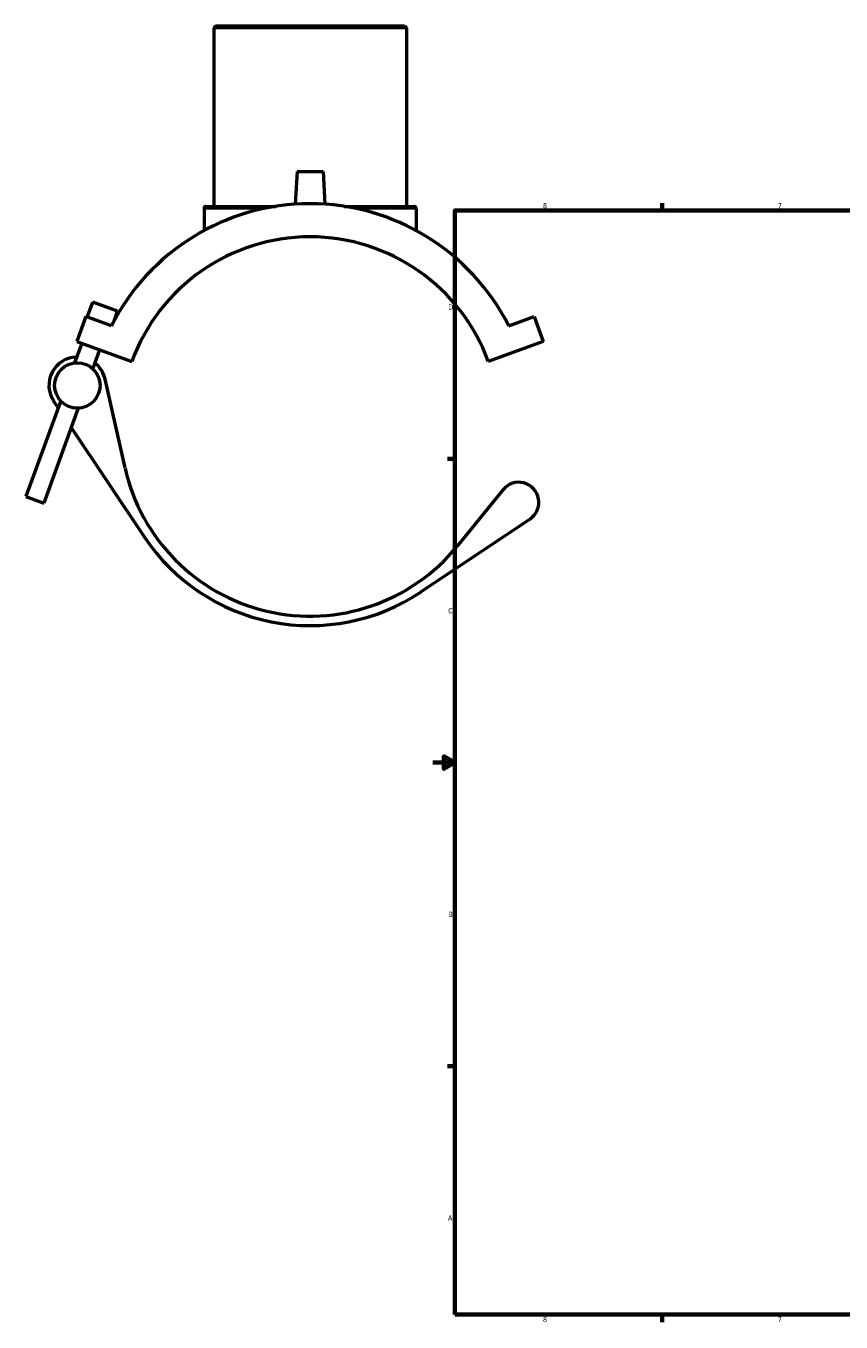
# Model space of a CAD drawing. Header units: inches. Extents: x -7.3 to 51.8, y 0.6 to 54.7.
# Tile 1 of 7: x -7.3 to 7.5, y 0.9 to 24.3. Entities that reach past the tile are written whole.
import ezdxf

# ---------------------------------------------------------------- set-up
doc = ezdxf.new("R2010")
doc.units = ezdxf.units.IN
doc.header["$MEASUREMENT"] = 0
for name, color, linetype, lineweight in [('Border (ANSI)', 7, 'Continuous', 70), ('Visible (ANSI)', 7, 'Continuous', 50), ('Visible Narrow (ANSI)', 7, 'Continuous', 35)]:
    doc.layers.add(name, color=color, linetype=linetype, lineweight=lineweight)
doc.styles.add('Note Text (ANSI)', font='tahoma.ttf')

# ---------------------------------------------------------------- blocks, each defined once
blk = doc.blocks.new('Borders Default Border')
at = {"layer": 'Border (ANSI)'}
for p, q in [((4.25, 21), (4.25, 21.134)), ((0.5, 16.5), (0.366, 16.5)), ((0.5, 5.5), (0.366, 5.5)), ((4.25, 1), (4.25, 0.866))]:
    blk.add_line(p, q, dxfattribs=at)
at = {"layer": 'Border (ANSI)', "flags": 128}
for points in [[(0.5, 1), (0.5, 21), (33.5, 21), (33.5, 1), (0.5, 1)], [(0.1, 11), (0.5, 11), (0.3, 11.115), (0.3, 10.885), (0.5, 11)]]:
    blk.add_lwpolyline(points, dxfattribs=at)
at = {"layer": 'Border (ANSI)', "color": 5, "true_color": 0x0000ff, "char_height": 0.0945, "attachment_point": 7, "style": 'Note Text (ANSI)'}
for s, insert in [('8', (2.094, 21.038)), ('7', (6.346, 21.04)), ('D', (0.378, 19.203)), ('C', (0.378, 13.701)), ('B', (0.384, 8.203)), ('A', (0.373, 2.703)), ('8', (2.094, 0.863)), ('7', (6.346, 0.866))]:
    blk.add_mtext(s, dxfattribs=dict(at, insert=insert))

msp = doc.modelspace()

# ---------------------------------------------------------------- linework, layer by layer
at = {"layer": 'Visible (ANSI)'}
for p, q in [((-3.835, 24.342), (-3.87, 24.307)), ((-0.378, 24.307), (-3.87, 24.307)), ((-3.87, 24.307), (-3.87, 21.073)), ((-3.835, 24.342), (-0.413, 24.342)), ((-0.413, 24.342), (-0.378, 24.307)), ((-0.378, 24.307), (-0.378, 21.073)), ((-2.36, 21.703), (-2.391, 21.112)), ((-2.36, 21.703), (-1.888, 21.703)), ((-1.888, 21.703), (-1.857, 21.112)), ((-4.044, 21.038), (-4.044, 20.634)), ((-4.009, 21.073), (-2.741, 21.073)), ((-1.507, 21.073), (-0.238, 21.073)), ((-0.203, 21.038), (-0.203, 20.634)), ((-6.16, 19.068), (-6.061, 19.339)), ((-5.61, 19.175), (-6.061, 19.339)), ((-6.183, 19.076), (-6.348, 18.624)), ((-5.723, 18.909), (-6.183, 19.076)), ((-5.669, 19.011), (-5.61, 19.175)), ((1.475, 18.909), (1.936, 19.076)), ((1.936, 19.076), (2.1, 18.624)), ((-6.26, 18.592), (-6.389, 18.24)), ((-6.348, 18.624), (-5.352, 18.262)), ((2.1, 18.624), (1.104, 18.262)), ((-5.937, 18.475), (-6.061, 18.135)), ((-5.475, 16.335), (-5.836, 17.943)), ((-6.64, 17.549), (-7.27, 15.817)), ((-6.322, 17.418), (-6.948, 15.699)), ((-6.768, 17.544), (-6.686, 17.422)), ((-6.449, 17.068), (-5.122, 15.083)), ((-7.27, 15.817), (-6.948, 15.699)), ((1.372, 15.943), (0.543, 14.922)), ((-0.119, 14.089), (1.857, 15.41))]:
    msp.add_line(p, q, dxfattribs=at)
msp.add_circle((-6.339, 17.83), 0.412, dxfattribs=at)
for centre, radius, start, end in [((-2.124, 17.087), 4.034, 26.8471, 153.1529), ((-4.009, 21.038), 0.0349, 90, 180), ((-0.238, 21.038), 0.0349, 0, 90), ((-2.124, 17.087), 3.435, 20, 160), ((-6.339, 17.83), 0.515, 91.207, 213.7596), ((-6.339, 17.83), 0.515, 12.6502, 52.2461), ((-2.124, 17.087), 3.435, 192.6502, 320.9231), ((1.655, 15.713), 0.364, 303.7673, 140.9231), ((-2.124, 17.087), 3.607, 213.7596, 303.7673)]:
    msp.add_arc(centre, radius, start, end, dxfattribs=at)
at = {"layer": 'Visible Narrow (ANSI)'}
for p, q in [((-3.032, 21.038), (-4.041, 21.038)), ((-0.206, 21.038), (-1.215, 21.038))]:
    msp.add_line(p, q, dxfattribs=at)

# ---------------------------------------------------------------- block references
msp.add_blockref('Borders Default Border', (0, 0))

doc.saveas('drawing.dxf')
